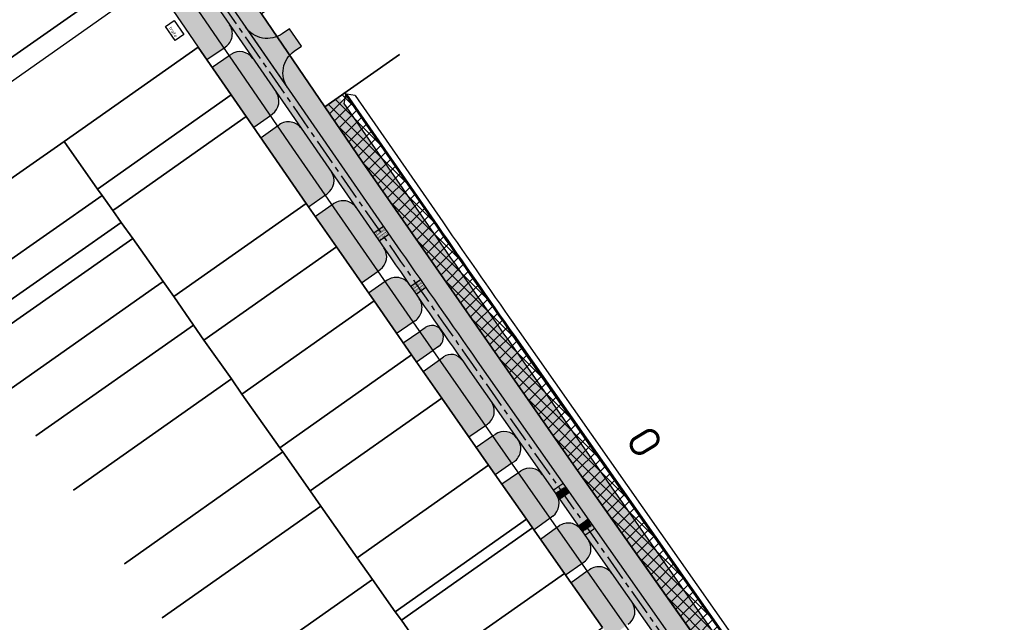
# Model space of a CAD drawing. Header units: metres. Extents: x 149090 to 161988, y 479090 to 487021.
# Tile 3 of 72: x 150505 to 150878, y 484329 to 484557. Entities that reach past the tile are written whole.
import ezdxf
from ezdxf.enums import TextEntityAlignment as Align

# ---------------------------------------------------------------- set-up
doc = ezdxf.new("R2010")
doc.units = ezdxf.units.M
doc.linetypes.add('AM-AS', pattern=[16, 10, -2, 2, -2])
for name, color, linetype, lineweight, true_color in [('B-WE-KG-GRENS_PERCEEL-GV', 1, 'Continuous', 30, 0xff0000), ('IRP-V-verharding-rijbaan', 7, 'Continuous', 0, 0xffb061), ('N-WE-GR-STADSLANDBOUW-A', 7, 'Continuous', 35, 0xffff9e), ('N-WE-KG-GRENS_POLDERWEG-G', 7, 'KG-PERCEEL', 35, 0x0000e6), ('N-WE-RI-VWA_RIOOLPUT-S', 20, 'Continuous', 25, 0xff3f00)]:
    doc.layers.add(name, color=color, linetype=linetype, lineweight=lineweight, true_color=true_color)
for name, color, linetype, lineweight in [('N-WE-AM-AS_WEG-G', 10, 'AM-AS', 30), ('N-WE-KG-GRENS_PERCEEL-G', 150, 'KG-PERCEEL', 35), ('N-WE-VH-KANTVERHARDING-G', 7, 'Continuous', 30), ('N-WE-VH-VERHARDING_ASFALT-A', 252, 'Continuous', 18), ('N-WE-VW-MARKERING_LANGS_STREEP_DOORGETROKKEN_010-G', 7, 'Continuous', 35), ('X-XX-AL-M', 7, 'Continuous', 18), ('X-XX-AL-T25', 7, 'Continuous', 25)]:
    doc.layers.add(name, color=color, linetype=linetype, lineweight=lineweight)
doc.layers.add('N-WE-VW-MARKERING_PIANO_15-G', color=7, linetype='Continuous')
doc.styles.add('NLCS-ISO-M1000-T50', font='NLCS-ISO.ttf')
doc.styles.add('NLCS-ISO-M50-T70', font='NLCS-ISO.ttf')
doc.styles.get("Standard").update_dxf_attribs({"font": 'NLCS-ISO.ttf'})
doc.linetypes.add('KG-PERCEEL', pattern='A,5.5,-2,["P",Standard,S=1.8,R=0,X=-0.5,Y=-0.9],-2,5.5,-2,[5,NLCS.shx,S=0.75,R=0,X=0,Y=0],-2', length=19)

msp = doc.modelspace()

# ---------------------------------------------------------------- hatches: boundary and pattern name
at = {"layer": 'IRP-V-verharding-rijbaan', "transparency": 33554610}
h = msp.add_hatch(color=256, dxfattribs=at)
h.dxf.hatch_style = 1
h.paths.add_polyline_path([(150608.728, 484545.184), (150611.431, 484547.054), (150606.878, 484553.632), (150604.175, 484551.762, -0.4142136), (150590.261, 484554.293), (150606.197, 484531.27, -0.4142136)])
at = {"layer": 'N-WE-GR-STADSLANDBOUW-A', "transparency": 33554559}
h = msp.add_hatch(color=256, dxfattribs=at)
h.dxf.hatch_style = 1
h.paths.add_polyline_path([(150582.13, 484546.421), (150582.635, 484546.764, 0.4169312), (150584.2, 484555.144), (150580.746, 484560.134, -0.0011956), (150567.176, 484579.84), (150561.788, 484576.044), (150549.192, 484594.824), (150542.389, 484590.31), (150543.43, 484588.795), (150551.096, 484577.634), (150572.35, 484546.729), (150575.61, 484541.998)])
h = msp.add_hatch(color=256, dxfattribs=at)
h.dxf.hatch_style = 1
edge = h.paths.add_edge_path()
edge.add_arc((150598.484, 484559.984), 10, 214.68926, 291.51986)
edge.add_line((150602.152, 484550.682), (150596.29, 484559.27))
edge.add_line((150596.29, 484559.27), (150595.58, 484560.31))
edge.add_line((150595.58, 484560.31), (150593.217, 484564.26))
edge.add_line((150593.217, 484564.26), (150588.685, 484571.835))
edge.add_line((150588.685, 484571.835), (150581.445, 484583.965))
edge.add_line((150581.445, 484583.965), (150578.646, 484587.923))
edge.add_line((150578.646, 484587.923), (150570.854, 484582.433))
edge.add_arc((154694.672, 487407.611), 4998.75, 214.414577, 214.689257)
edge.add_line((150584.446, 484562.695), (150590.261, 484554.293))
edge = h.paths.add_edge_path()
edge.add_arc((150614.419, 484536.961), 10, 138.1861, 214.68926)
edge.add_line((150606.197, 484531.27), (150649, 484469.43))
edge.add_arc((157225.978, 489021.721), 7998.75, 214.6892568, 215.0527546)
edge.add_line((150678.013, 484427.796), (150765.795, 484302.675))
edge.add_arc((148308.901, 482578.966), 3001.25, 34.555501, 35.052755, ccw=False)
edge.add_line((150780.662, 484281.288), (150787.742, 484271.008))
edge.add_arc((150761.388, 484252.857), 32, -51.16034, 34.5555, ccw=False)
edge.add_line((150781.456, 484227.932), (150777.047, 484224.382))
edge.add_line((150777.047, 484224.382), (150763.126, 484214.299))
edge.add_line((150763.126, 484214.299), (150767.012, 484209.062))
edge.add_line((150767.012, 484209.062), (150793.68, 484228.85))
edge.add_line((150793.68, 484228.85), (150815.74, 484245.219))
edge.add_line((150815.74, 484245.219), (150714.5, 484388.53))
edge.add_line((150714.5, 484388.53), (150634.575, 484503.18))
edge.add_line((150634.575, 484503.18), (150620.345, 484524.028))
edge.add_line((150620.345, 484524.028), (150606.966, 484543.629))
h = msp.add_hatch(color=256, dxfattribs=at)
h.dxf.hatch_style = 1
h.paths.add_polyline_path([(150599.694, 484520.843), (150600.388, 484521.336, 0.4108376), (150601.85, 484529.644), (150593.022, 484542.399, 0.4115011), (150584.719, 484543.949), (150583.846, 484543.356), (150577.596, 484539.116), (150584.83, 484528.619), (150590.5, 484520.39), (150593.315, 484516.318)])
h = msp.add_hatch(color=256, dxfattribs=at)
h.dxf.hatch_style = 1
edge = h.paths.add_edge_path()
edge.add_line((150714.5, 484388.53), (150815.74, 484245.219))
edge.add_line((150815.74, 484245.219), (150820.409, 484248.435))
edge.add_line((150820.409, 484248.435), (150792.274, 484289.286))
edge.add_arc((148308.901, 482578.966), 3015.35, 34.555501, 35.052755)
edge.add_line((150777.338, 484310.774), (150689.556, 484435.894))
edge.add_arc((157225.978, 489021.721), 7984.65, 214.6892568, 215.0527546, ccw=False)
edge.add_line((150660.594, 484477.455), (150627.438, 484525.357))
edge.add_line((150627.438, 484525.357), (150625.71, 484527.809))
edge.add_line((150625.71, 484527.809), (150620.345, 484524.028))
edge.add_line((150620.345, 484524.028), (150634.575, 484503.18))
edge.add_line((150634.575, 484503.18), (150714.5, 484388.53))
h = msp.add_hatch(color=256, dxfattribs=at)
h.dxf.hatch_style = 1
h.paths.add_polyline_path([(150620.485, 484490.695), (150621.186, 484491.182, 0.413776), (150622.697, 484499.525), (150611.421, 484515.815, 0.4175976), (150603.016, 484517.294), (150602.257, 484516.756), (150596.054, 484512.356), (150613.239, 484487.5), (150614.098, 484486.26)])
h = msp.add_hatch(color=256, dxfattribs=at)
h.dxf.hatch_style = 1
h.paths.add_polyline_path([(150640.426, 484461.868), (150641.188, 484462.41, 0.4102545), (150642.64, 484470.712), (150632.103, 484485.935, 0.4159609), (150623.725, 484487.434), (150622.936, 484486.88), (150616.697, 484482.507), (150624.652, 484471.02), (150634.158, 484457.403)])
h = msp.add_hatch(color=256, dxfattribs=at)
h.dxf.hatch_style = 1
h.paths.add_polyline_path([(150653.793, 484442.543), (150654.521, 484443.049, 0.4147312), (150656.029, 484451.406, -0.0002085), (150652.219, 484456.888, 0.4154373), (150643.848, 484458.38), (150643.052, 484457.822), (150636.883, 484453.5), (150638.95, 484450.538), (150647.51, 484438.19)])
h = msp.add_hatch(color=256, dxfattribs=at)
h.dxf.hatch_style = 1
h.paths.add_polyline_path([(150663.382, 484433.345, 0.9918859), (150658.321, 484440.47), (150656.165, 484438.965), (150649.971, 484434.64), (150653.098, 484430.129), (150655.056, 484427.327), (150661.262, 484431.812)])
h = msp.add_hatch(color=256, dxfattribs=at)
h.dxf.hatch_style = 1
h.paths.add_polyline_path([(150681.076, 484403.376), (150681.847, 484403.9, 0.4183926), (150683.383, 484412.307), (150674.329, 484425.211, -0.0001132), (150672.248, 484428.179, 0.4183062), (150665.227, 484429.364), (150663.663, 484428.235), (150657.52, 484423.8), (150664.541, 484413.749), (150674.781, 484399.092)])
h = msp.add_hatch(color=256, dxfattribs=at)
h.dxf.hatch_style = 1
h.paths.add_polyline_path([(150691.06, 484389.047), (150691.928, 484389.652, 0.4149905), (150693.407, 484398.019), (150693.053, 484398.523, 0.4111921), (150684.746, 484400.025), (150683.871, 484399.424), (150677.57, 484395.1), (150682.31, 484388.316), (150684.842, 484384.709)])
h = msp.add_hatch(color=256, dxfattribs=at)
h.dxf.hatch_style = 1
h.paths.add_polyline_path([(150705.562, 484368.274), (150706.589, 484369.031, 0.4072777), (150707.939, 484377.305), (150702.771, 484384.672, 0.4109034), (150694.469, 484386.176), (150693.588, 484385.573), (150687.272, 484381.247), (150696.673, 484367.853), (150698.972, 484364.578), (150699.511, 484363.81)])
h = msp.add_hatch(color=256, dxfattribs=at)
h.dxf.hatch_style = 1
h.paths.add_polyline_path([(150717.593, 484351.133), (150718.513, 484351.777, 0.4144899), (150719.983, 484360.138), (150717.351, 484363.891, 0.415611), (150708.97, 484365.34), (150708.069, 484364.702), (150701.936, 484360.355), (150711.08, 484347.33), (150711.438, 484346.823)])
h = msp.add_hatch(color=256, dxfattribs=at)
h.dxf.hatch_style = 1
h.paths.add_polyline_path([(150734.242, 484327.412), (150735.178, 484328.074, 0.4130587), (150736.625, 484336.418), (150728.955, 484347.35, 0.4184485), (150720.527, 484348.765), (150719.683, 484348.155), (150713.602, 484343.756), (150725.48, 484326.919), (150728.167, 484323.113)])
at = {"layer": 'N-WE-KG-GRENS_POLDERWEG-G', "true_color": 0xf27172, "transparency": 33554559}
h = msp.add_hatch(dxfattribs=at)
h.set_pattern_fill('ANSI37', color=11)
edge = h.paths.add_edge_path()
edge.add_line((150853.339, 484205.292), (150794.457, 484290.789))
edge.add_arc((148308.901, 482578.966), 3018, 34.555501, 35.052755)
edge.add_line((150779.507, 484312.295), (150691.725, 484437.416))
edge.add_arc((157225.978, 489021.721), 7982, 214.6892568, 215.0527546, ccw=False)
edge.add_line((150662.773, 484478.963), (150627.897, 484529.35))
edge.add_line((150627.897, 484529.35), (150620.345, 484524.028))
edge.add_line((150620.345, 484524.028), (150634.575, 484503.18))
edge.add_line((150634.575, 484503.18), (150714.5, 484388.53))
edge.add_line((150714.5, 484388.53), (150815.74, 484245.219))
edge.add_line((150815.74, 484245.219), (150847.196, 484200.692))
edge.add_line((150847.196, 484200.692), (150853.339, 484205.292))
at = {"layer": 'N-WE-VH-VERHARDING_ASFALT-A', "transparency": 33554585}
h = msp.add_hatch(color=256, dxfattribs=at)
h.dxf.hatch_style = 1
h.paths.add_polyline_path([(150638.855, 484476.181), (150642.556, 484478.741), (150584.446, 484562.695, -0.0023128), (150558.303, 484600.842), (150513.247, 484667.24), (150509.525, 484664.712), (150554.579, 484598.315, 0.0023128), (150580.746, 484560.134)])
h = msp.add_hatch(color=256, dxfattribs=at)
h.dxf.hatch_style = 1
h.paths.add_polyline_path([(150644.548, 484475.863), (150642.556, 484478.741), (150638.856, 484476.181), (150640.847, 484473.303)])
h = msp.add_hatch(color=256, dxfattribs=at)
h.dxf.hatch_style = 1
h.paths.add_polyline_path([(150656.507, 484458.604, -0.0004118), (150649, 484469.43), (150644.548, 484475.863), (150640.847, 484473.303), (150645.3, 484466.869, 0.0004124), (150652.822, 484456.021)])
h = msp.add_hatch(color=256, dxfattribs=at)
h.dxf.hatch_style = 1
h.paths.add_polyline_path([(150652.822, 484456.021), (150656.507, 484458.604, -0.0004118), (150649, 484469.43), (150649, 484469.43, 0.0005211), (150658.504, 484455.729), (150654.819, 484453.147, -0.0001093), (150652.822, 484456.021)])
h = msp.add_hatch(color=256, dxfattribs=at)
h.dxf.hatch_style = 1
h.paths.add_polyline_path([(150750.399, 484316.785), (150754.086, 484319.366), (150678.013, 484427.796, -0.0010649), (150658.504, 484455.729), (150654.819, 484453.147, 0.0010644), (150674.329, 484425.211)])

# ---------------------------------------------------------------- linework, layer by layer
at = {"layer": 'B-WE-KG-GRENS_PERCEEL-GV', "flags": 128}
for points in [[(150298.207, 484705.27), (150355.94, 484745.955), (150410.862, 484784.554), (150423.288, 484765.878), (150435.942, 484747.196), (150448.473, 484728.512), (150461.002, 484709.918), (150473.646, 484691.216), (150486.27, 484672.615), (150498.923, 484653.999), (150511.603, 484635.397), (150524.282, 484616.76), (150536.969, 484598.202), (150543.43, 484588.795), (150551.096, 484577.634), (150549.541, 484576.538), (150499.934, 484541.574), (150443.943, 484502.126), (150439.691, 484508.168), (150436.688, 484506.054)], [(150783.074, 484177.766), (150763.083, 484206.147), (150793.68, 484228.85), (150815.74, 484245.219), (150714.5, 484388.53), (150634.575, 484503.18), (150620.345, 484524.028), (150596.29, 484559.27), (150595.58, 484560.31), (150593.217, 484564.26), (150588.685, 484571.835), (150581.445, 484583.965), (150578.646, 484587.923)], [(150624.363, 484579.102), (150596.29, 484559.27), (150620.345, 484524.028), (150648.574, 484543.919)], [(150772.779, 484170.681), (150746.106, 484208.783), (150777.05, 484230.56), (150782.94, 484236.35), (150787.27, 484244.47), (150788.434, 484250.398), (150748.897, 484306.531), (150701.778, 484373.665), (150654.888, 484440.96), (150608.228, 484508.415), (150561.788, 484576.044), (150561.147, 484575.593), (150555.319, 484571.485), (150553.773, 484570.396)], [(150468.19, 484473.752), (150521.519, 484510.9), (150572.35, 484546.729), (150584.83, 484528.619), (150590.5, 484520.39), (150613.239, 484487.5), (150624.652, 484471.02), (150638.95, 484450.538), (150653.098, 484430.129), (150664.541, 484413.749), (150682.31, 484388.316), (150696.673, 484367.853), (150698.972, 484364.578), (150711.08, 484347.33), (150725.48, 484326.919)], [(150648.574, 484543.919), (150620.345, 484524.028)], [(150648.574, 484543.919), (150620.345, 484524.028)], [(150476.439, 484448.87), (150535.968, 484490.495), (150534.23, 484492.95), (150521.519, 484510.9), (150468.19, 484473.752)], [(150483.603, 484438.563), (150543.189, 484480.296), (150540.008, 484484.788), (150535.968, 484490.495), (150476.439, 484448.87)], [(150487.88, 484432.412), (150547.523, 484474.175), (150543.189, 484480.296), (150483.603, 484438.563)], [(150499.376, 484415.874), (150555.843, 484455.584), (150559.077, 484457.857), (150547.523, 484474.175), (150487.88, 484432.412)], [(150510.788, 484399.456), (150570.551, 484441.439), (150563.101, 484452.175), (150559.077, 484457.857), (150555.843, 484455.584), (150499.376, 484415.874)], [(150525.093, 484378.877), (150584.882, 484420.997), (150574.521, 484435.718), (150570.551, 484441.439), (150510.788, 484399.456)], [(150544.464, 484351.011), (150604.351, 484393.347), (150603.23, 484394.941), (150588.917, 484415.265), (150584.882, 484420.997), (150525.093, 484378.877)], [(150558.681, 484330.559), (150618.76, 484372.87), (150614.713, 484378.605), (150604.351, 484393.347), (150544.464, 484351.011)], [(150578.088, 484302.641), (150638.35, 484345.081), (150632.591, 484353.272), (150618.76, 484372.87), (150558.681, 484330.559)], [(150592.358, 484282.112), (150652.761, 484324.652), (150649.269, 484329.578), (150646.96, 484332.833), (150638.35, 484345.081), (150578.088, 484302.641)]]:
    msp.add_lwpolyline(points, dxfattribs=at)
for points in [[(150485.535, 484562.011), (150499.934, 484541.574), (150549.541, 484576.538), (150551.096, 484577.634), (150543.43, 484588.795), (150536.969, 484598.202)], [(150521.519, 484510.9), (150534.23, 484492.95), (150584.83, 484528.619), (150572.35, 484546.729)], [(150584.83, 484528.619), (150534.23, 484492.95), (150535.968, 484490.495), (150540.008, 484484.788), (150542.01, 484486.2), (150590.5, 484520.39)], [(150590.5, 484520.39), (150542.01, 484486.2), (150540.008, 484484.788), (150543.189, 484480.296), (150547.523, 484474.175), (150559.077, 484457.857), (150563.101, 484452.175), (150613.239, 484487.5)], [(150613.239, 484487.5), (150563.101, 484452.175), (150570.551, 484441.439), (150574.521, 484435.718), (150624.652, 484471.02)], [(150624.652, 484471.02), (150574.521, 484435.718), (150584.882, 484420.997), (150588.917, 484415.265), (150638.95, 484450.538)], [(150638.95, 484450.538), (150588.917, 484415.265), (150603.23, 484394.941), (150653.098, 484430.129)], [(150653.098, 484430.129), (150603.23, 484394.941), (150604.351, 484393.347), (150614.713, 484378.605), (150664.541, 484413.749)], [(150664.541, 484413.749), (150614.713, 484378.605), (150618.76, 484372.87), (150632.591, 484353.272), (150682.31, 484388.316)], [(150682.31, 484388.316), (150632.591, 484353.272), (150638.35, 484345.081), (150646.96, 484332.833), (150696.673, 484367.853)], [(150696.673, 484367.853), (150646.96, 484332.833), (150649.269, 484329.578), (150698.972, 484364.578)], [(150698.972, 484364.578), (150649.269, 484329.578), (150652.761, 484324.652), (150661.399, 484312.47), (150711.08, 484347.33)], [(150711.08, 484347.33), (150661.399, 484312.47), (150670.05, 484300.161), (150675.8, 484291.979), (150725.48, 484326.919)]]:
    msp.add_lwpolyline(points, close=True, dxfattribs=at)
at = {"layer": 'B-WE-KG-GRENS_PERCEEL-GV'}
for points in [[(150553.773, 484570.396), (150445.163, 484493.863)], [(150620.345, 484524.028), (150634.575, 484503.18), (150714.5, 484388.53), (150815.74, 484245.219), (150837.118, 484214.957)], [(150620.345, 484524.028), (150634.575, 484503.18), (150714.5, 484388.53), (150837.118, 484214.957)]]:
    msp.add_lwpolyline(points, dxfattribs=at)
at = {"layer": 'N-WE-AM-AS_WEG-G', "flags": 128}
msp.add_lwpolyline([(150305.14, 484975.95, 0.0008773), (150351.373, 484905.657), (150393.754, 484841.468, 0.0031614), (150499.274, 484683.826), (150556.441, 484599.578, 0.0023128), (150582.596, 484561.415), (150647.15, 484468.149, 0.0015861), (150676.171, 484426.504), (150763.953, 484301.383, -0.0021697), (150778.809, 484280.012), (150784.366, 484271.943)], format="xyb", dxfattribs=at)
at = {"layer": 'N-WE-KG-GRENS_PERCEEL-G', "flags": 128}
msp.add_lwpolyline([(150627.897, 484529.35), (150662.773, 484478.963, 0.0015861), (150691.725, 484437.416), (150779.507, 484312.295, -0.0021697), (150794.457, 484290.789), (150853.339, 484205.292)], format="xyb", dxfattribs=at)
at = {"layer": 'N-WE-VH-KANTVERHARDING-G'}
for p, q in [((150551.096, 484577.634), (150572.35, 484546.729)), ((150593.375, 484516.361), (150599.694, 484520.843)), ((150599.516, 484520.717), (150600.388, 484521.336)), ((150596.159, 484512.43), (150602.421, 484516.872)), ((150602.257, 484516.756), (150603.016, 484517.294)), ((150614.098, 484486.26), (150620.485, 484490.695)), ((150620.357, 484490.606), (150621.186, 484491.182)), ((150623.063, 484486.969), (150616.697, 484482.507)), ((150623.725, 484487.434), (150622.936, 484486.88)), ((150642.556, 484478.741), (150638.856, 484476.181)), ((150638.856, 484476.181), (150640.847, 484473.303)), ((150640.847, 484473.303), (150644.548, 484475.863)), ((150634.158, 484457.403), (150640.426, 484461.868)), ((150640.307, 484461.783), (150641.188, 484462.41)), ((150643.848, 484458.38), (150643.052, 484457.822)), ((150656.507, 484458.604), (150652.822, 484456.021)), ((150643.168, 484457.903), (150636.883, 484453.5)), ((150652.822, 484456.021), (150654.83, 484453.155)), ((150654.83, 484453.155), (150658.504, 484455.729)), ((150653.793, 484442.543), (150647.329, 484438.064)), ((150654.521, 484443.049), (150653.71, 484442.486)), ((150656.165, 484438.965), (150658.321, 484440.47)), ((150649.971, 484434.64), (150656.241, 484439.018)), ((150663.382, 484433.345), (150661.194, 484431.763)), ((150661.262, 484431.812), (150655.056, 484427.327)), ((150657.52, 484423.8), (150663.724, 484428.279)), ((150663.663, 484428.235), (150665.227, 484429.364)), ((150674.781, 484399.092), (150681.076, 484403.376)), ((150681.091, 484403.386), (150681.847, 484403.9)), ((150677.587, 484395.111), (150683.843, 484399.405)), ((150683.871, 484399.424), (150684.746, 484400.025)), ((150691.06, 484389.047), (150684.842, 484384.709)), ((150691.928, 484389.652), (150691.121, 484389.089)), ((150687.272, 484381.247), (150693.588, 484385.573)), ((150693.588, 484385.573), (150694.469, 484386.176)), ((150707.625, 484379.452), (150708.446, 484380.023)), ((150708.446, 484380.023), (150709.267, 484380.594)), ((150709.267, 484380.594), (150710.088, 484381.165)), ((150710.088, 484381.165), (150710.518, 484381.464)), ((150710.893, 484379.898), (150710.79, 484379.826)), ((150710.79, 484379.826), (150712.161, 484377.856)), ((150710.893, 484379.898), (150712.263, 484377.927)), ((150706.804, 484378.881), (150707.625, 484379.452)), ((150708.02, 484377.9), (150707.917, 484377.828)), ((150709.287, 484375.858), (150707.917, 484377.828)), ((150709.39, 484375.929), (150708.02, 484377.9)), ((150708.43, 484378.185), (150708.327, 484378.114)), ((150708.327, 484378.114), (150709.698, 484376.143)), ((150708.43, 484378.185), (150709.8, 484376.215)), ((150708.614, 484376.607), (150708.511, 484376.536)), ((150709.082, 484375.715), (150708.511, 484376.536)), ((150709.185, 484375.786), (150708.614, 484376.607)), ((150708.841, 484378.47), (150708.738, 484378.399)), ((150710.108, 484376.429), (150708.738, 484378.399)), ((150710.211, 484376.5), (150708.841, 484378.47)), ((150709.024, 484376.893), (150708.922, 484376.822)), ((150708.922, 484376.822), (150709.492, 484376.001)), ((150709.024, 484376.893), (150709.595, 484376.072)), ((150709.966, 484376.086), (150709.145, 484375.515)), ((150709.251, 484378.756), (150709.148, 484378.685)), ((150709.148, 484378.685), (150710.519, 484376.714)), ((150709.251, 484378.756), (150710.621, 484376.786)), ((150709.435, 484377.178), (150709.332, 484377.107)), ((150709.903, 484376.286), (150709.332, 484377.107)), ((150710.006, 484376.357), (150709.435, 484377.178)), ((150709.662, 484379.041), (150709.559, 484378.97)), ((150710.929, 484377), (150709.559, 484378.97)), ((150709.698, 484376.143), (150709.595, 484376.072)), ((150711.032, 484377.071), (150709.662, 484379.041)), ((150709.845, 484377.464), (150709.742, 484377.392)), ((150709.742, 484377.392), (150710.313, 484376.571)), ((150709.852, 484376.25), (150709.8, 484376.215)), ((150709.845, 484377.464), (150710.416, 484376.643)), ((150709.903, 484376.286), (150709.852, 484376.25)), ((150710.787, 484376.657), (150709.966, 484376.086)), ((150710.072, 484379.327), (150709.969, 484379.256)), ((150709.969, 484379.256), (150711.34, 484377.285)), ((150710.108, 484376.429), (150710.006, 484376.357)), ((150710.844, 484376.575), (150710.023, 484376.004)), ((150710.072, 484379.327), (150711.442, 484377.357)), ((150710.256, 484377.749), (150710.153, 484377.678)), ((150710.724, 484376.857), (150710.153, 484377.678)), ((150710.313, 484376.571), (150710.211, 484376.5)), ((150710.827, 484376.928), (150710.256, 484377.749)), ((150710.482, 484379.612), (150710.38, 484379.541)), ((150711.75, 484377.571), (150710.38, 484379.541)), ((150710.519, 484376.714), (150710.416, 484376.643)), ((150711.853, 484377.642), (150710.482, 484379.612)), ((150710.666, 484378.035), (150710.563, 484377.963)), ((150710.563, 484377.963), (150711.134, 484377.142)), ((150710.673, 484376.821), (150710.621, 484376.786)), ((150710.666, 484378.035), (150711.237, 484377.214)), ((150710.724, 484376.857), (150710.673, 484376.821)), ((150711.608, 484377.228), (150710.787, 484376.657)), ((150710.929, 484377), (150710.827, 484376.928)), ((150711.665, 484377.146), (150710.844, 484376.575)), ((150711.077, 484378.32), (150710.974, 484378.249)), ((150711.545, 484377.428), (150710.974, 484378.249)), ((150711.134, 484377.142), (150711.032, 484377.071)), ((150711.648, 484377.499), (150711.077, 484378.32)), ((150712.93, 484378.027), (150711.083, 484376.741)), ((150711.34, 484377.285), (150711.237, 484377.214)), ((150711.487, 484378.606), (150711.384, 484378.534)), ((150711.384, 484378.534), (150711.955, 484377.713)), ((150711.494, 484377.392), (150711.442, 484377.357)), ((150711.487, 484378.606), (150712.058, 484377.785)), ((150711.545, 484377.428), (150711.494, 484377.392)), ((150712.429, 484377.799), (150711.608, 484377.228)), ((150711.75, 484377.571), (150711.648, 484377.499)), ((150712.486, 484377.717), (150711.665, 484377.146)), ((150711.898, 484378.891), (150711.795, 484378.82)), ((150712.366, 484377.999), (150711.795, 484378.82)), ((150711.955, 484377.713), (150711.853, 484377.642)), ((150712.469, 484378.07), (150711.898, 484378.891)), ((150712.161, 484377.856), (150712.058, 484377.785)), ((150712.315, 484377.963), (150712.263, 484377.927)), ((150712.366, 484377.999), (150712.315, 484377.963)), ((150712.873, 484378.108), (150712.429, 484377.799)), ((150712.469, 484378.07), (150712.757, 484378.273)), ((150709.082, 484375.715), (150709.031, 484375.679)), ((150709.287, 484375.858), (150709.185, 484375.786)), ((150710.023, 484376.004), (150709.202, 484375.433)), ((150709.492, 484376.001), (150709.39, 484375.929)), ((150706.589, 484369.031), (150705.562, 484368.274)), ((150705.562, 484368.274), (150699.511, 484363.81)), ((150717.188, 484365.864), (150716.369, 484365.29)), ((150717.245, 484365.782), (150716.426, 484365.208)), ((150716.592, 484365.08), (150716.541, 484365.045)), ((150716.592, 484365.08), (150717.165, 484364.261)), ((150716.797, 484365.224), (150716.694, 484365.152)), ((150716.694, 484365.152), (150717.268, 484364.333)), ((150716.797, 484365.224), (150718.173, 484363.258)), ((150717.001, 484365.367), (150716.899, 484365.295)), ((150716.899, 484365.295), (150718.275, 484363.329)), ((150717.575, 484364.548), (150717.001, 484365.367)), ((150717.206, 484365.511), (150717.104, 484365.439)), ((150717.677, 484364.62), (150717.104, 484365.439)), ((150718.007, 484366.437), (150717.188, 484365.864)), ((150718.582, 484363.544), (150717.206, 484365.511)), ((150718.065, 484366.355), (150717.245, 484365.782)), ((150717.36, 484365.618), (150717.309, 484365.582)), ((150718.685, 484363.616), (150717.309, 484365.582)), ((150717.411, 484365.654), (150717.36, 484365.618)), ((150717.411, 484365.654), (150717.985, 484364.835)), ((150717.616, 484365.797), (150717.514, 484365.726)), ((150717.514, 484365.726), (150718.087, 484364.906)), ((150717.616, 484365.797), (150718.992, 484363.831)), ((150717.821, 484365.941), (150717.718, 484365.869)), ((150717.718, 484365.869), (150719.095, 484363.903)), ((150718.394, 484365.121), (150717.821, 484365.941)), ((150718.026, 484366.084), (150717.923, 484366.012)), ((150718.497, 484365.193), (150717.923, 484366.012)), ((150718.087, 484364.906), (150717.985, 484364.835)), ((150718.826, 484367.011), (150718.007, 484366.437)), ((150719.402, 484364.118), (150718.026, 484366.084)), ((150718.884, 484366.929), (150718.065, 484366.355)), ((150718.179, 484366.191), (150718.128, 484366.156)), ((150719.504, 484364.189), (150718.128, 484366.156)), ((150718.23, 484366.227), (150718.179, 484366.191)), ((150718.23, 484366.227), (150718.804, 484365.408)), ((150718.435, 484366.371), (150718.333, 484366.299)), ((150718.333, 484366.299), (150718.906, 484365.48)), ((150718.497, 484365.193), (150718.394, 484365.121)), ((150718.435, 484366.371), (150719.811, 484364.404)), ((150718.64, 484366.514), (150718.538, 484366.442)), ((150718.538, 484366.442), (150719.914, 484364.476)), ((150719.213, 484365.695), (150718.64, 484366.514)), ((150718.845, 484366.657), (150718.742, 484366.586)), ((150719.316, 484365.766), (150718.742, 484366.586)), ((150718.906, 484365.48), (150718.804, 484365.408)), ((150719.646, 484367.584), (150718.826, 484367.011)), ((150720.221, 484364.691), (150718.845, 484366.657)), ((150719.703, 484367.502), (150718.884, 484366.929)), ((150718.998, 484366.765), (150718.947, 484366.729)), ((150720.323, 484364.763), (150718.947, 484366.729)), ((150719.05, 484366.801), (150718.998, 484366.765)), ((150719.05, 484366.801), (150719.623, 484365.981)), ((150719.254, 484366.944), (150719.152, 484366.872)), ((150719.152, 484366.872), (150719.725, 484366.053)), ((150719.316, 484365.766), (150719.213, 484365.695)), ((150719.254, 484366.944), (150720.631, 484364.978)), ((150719.459, 484367.087), (150719.357, 484367.016)), ((150719.357, 484367.016), (150720.733, 484365.049)), ((150720.033, 484366.268), (150719.459, 484367.087)), ((150719.664, 484367.231), (150719.562, 484367.159)), ((150720.135, 484366.34), (150719.562, 484367.159)), ((150719.725, 484366.053), (150719.623, 484365.981)), ((150720.055, 484367.871), (150719.646, 484367.584)), ((150721.04, 484365.264), (150719.664, 484367.231)), ((150720.113, 484367.789), (150719.703, 484367.502)), ((150719.818, 484367.338), (150719.767, 484367.302)), ((150721.143, 484365.336), (150719.767, 484367.302)), ((150719.869, 484367.374), (150719.818, 484367.338)), ((150719.869, 484367.374), (150720.442, 484366.555)), ((150719.971, 484367.446), (150720.227, 484367.625)), ((150719.971, 484367.446), (150720.545, 484366.626)), ((150720.135, 484366.34), (150720.033, 484366.268)), ((150720.545, 484366.626), (150720.442, 484366.555)), ((150720.733, 484365.049), (150720.631, 484364.978)), ((150721.143, 484365.336), (150721.04, 484365.264)), ((150717.268, 484364.333), (150717.165, 484364.261)), ((150717.677, 484364.62), (150717.575, 484364.548)), ((150718.275, 484363.329), (150718.173, 484363.258)), ((150718.685, 484363.616), (150718.582, 484363.544)), ((150718.777, 484361.849), (150719.596, 484362.423)), ((150719.095, 484363.903), (150718.992, 484363.831)), ((150719.504, 484364.189), (150719.402, 484364.118)), ((150719.596, 484362.423), (150720.415, 484362.996)), ((150719.914, 484364.476), (150719.811, 484364.404)), ((150720.323, 484364.763), (150720.221, 484364.691)), ((150720.415, 484362.996), (150721.235, 484363.57)), ((150721.235, 484363.57), (150722.054, 484364.143)), ((150722.054, 484364.143), (150722.468, 484364.433)), ((150711.438, 484346.823), (150717.593, 484351.133)), ((150717.593, 484351.133), (150718.513, 484351.777)), ((150719.683, 484348.155), (150713.628, 484343.775)), ((150720.527, 484348.765), (150719.683, 484348.155))]:
    msp.add_line(p, q, dxfattribs=at)
at = {"layer": 'N-WE-VH-KANTVERHARDING-G', "flags": 128}
for points in [[(150303.552, 484974.268, 0.0008717), (150349.496, 484904.417), (150391.877, 484840.228, 0.0031614), (150497.412, 484682.563), (150554.579, 484598.315, 0.0023128), (150580.746, 484560.134), (150645.3, 484466.869, 0.0015861), (150674.329, 484425.211), (150762.111, 484300.091, -0.0021697), (150776.956, 484278.736), (150782.513, 484270.667)], [(150311.878, 484969.775, 0.0007849), (150353.251, 484906.897), (150395.632, 484842.708, 0.0031614), (150501.136, 484685.09), (150558.303, 484600.842, 0.0023128), (150584.446, 484562.695), (150649, 484469.43, 0.0015861), (150678.013, 484427.796), (150765.795, 484302.675, -0.0021697), (150780.662, 484281.288), (150786.219, 484273.219)], [(150353.251, 484906.897), (150395.632, 484842.708, 0.0031614), (150501.136, 484685.09), (150558.303, 484600.842, 0.0023128), (150584.446, 484562.695), (150649, 484469.43, 0.0015861), (150678.013, 484427.796), (150765.795, 484302.675, -0.0021697), (150780.662, 484281.288), (150787.742, 484271.008)], [(150627.438, 484525.357), (150660.594, 484477.455, 0.0015861), (150689.556, 484435.894), (150777.338, 484310.774, -0.0021697), (150792.274, 484289.286), (150849.966, 484205.518)], [(150628.138, 484528.563), (150662.567, 484478.82, 0.0015861), (150691.52, 484437.272), (150779.302, 484312.152, -0.0021697), (150794.251, 484290.647), (150853.133, 484205.151)], [(150628.546, 484528.851), (150662.978, 484479.105, 0.0015861), (150691.93, 484437.56), (150779.712, 484312.439, -0.0021697), (150794.663, 484290.931), (150853.545, 484205.434)], [(150631.77, 484528.41), (150664.952, 484480.471, 0.0015861), (150693.894, 484438.938), (150781.676, 484313.817, -0.0021697), (150796.639, 484292.292), (150854.208, 484208.703)]]:
    msp.add_lwpolyline(points, format="xyb", dxfattribs=at)
msp.add_lwpolyline([(150563.181, 484556.722), (150566.839, 484551.445), (150563.558, 484549.181), (150559.901, 484554.458)], close=True, dxfattribs=at)
at = {"layer": 'N-WE-VH-KANTVERHARDING-G'}
msp.add_lwpolyline([(150608.728, 484545.184), (150611.431, 484547.054), (150606.878, 484553.632), (150604.175, 484551.762, -0.4142136), (150590.261, 484554.293), (150606.197, 484531.27, -0.4142136), (150608.728, 484545.184)], format="xyb", close=True, dxfattribs=at)
at = {"layer": 'N-WE-VH-KANTVERHARDING-G', "flags": 128}
for points in [[(150575.61, 484541.998), (150582.13, 484546.421)], [(150581.854, 484546.234), (150582.635, 484546.764)], [(150583.846, 484543.356), (150584.719, 484543.949)], [(150577.596, 484539.116), (150584.111, 484543.536)], [(150631.77, 484528.41), (150628.546, 484528.851), (150628.138, 484528.563), (150627.438, 484525.357)], [(150708.069, 484364.702), (150708.97, 484365.34)], [(150701.936, 484360.355), (150708.069, 484364.702)]]:
    msp.add_lwpolyline(points, dxfattribs=at)
at = {"layer": 'N-WE-VH-KANTVERHARDING-G'}
for centre, radius, start, end in [((150579.266, 484551.729), 6, 304.15779, 34.68926), ((150588.088, 484538.984), 6, 34.68926, 124.15814), ((150596.916, 484526.229), 6, 305.35044, 34.68926), ((150606.488, 484512.401), 6, 34.68926, 125.35077), ((150617.763, 484496.11), 6, 304.77486, 34.68926), ((150627.169, 484482.521), 6, 34.68926, 125.03085), ((150637.706, 484467.297), 6, 305.46482, 34.68926), ((150647.291, 484453.466), 6, 34.7762, 125.01549), ((150651.104, 484447.98), 6, 304.72275, 34.82399), ((150660.823, 484436.887), 4.37, 305.8577, 124.92411), ((150668.153, 484425.31), 5, 35.0268, 125.82624), ((150678.471, 484408.861), 6, 304.23645, 35.05275), ((150688.141, 484395.077), 6, 35.05275, 124.46106), ((150688.495, 484394.573), 6, 304.90112, 35.05275), ((150697.859, 484381.226), 6, 35.05275, 124.40446), ((150703.027, 484373.86), 6, 306.41287, 35.05275), ((150712.439, 484360.445), 6, 35.05275, 125.32599), ((150715.072, 484356.692), 6, 304.99869, 35.05275), ((150724.044, 484343.904), 6, 35.05275, 125.87995), ((150731.713, 484332.972), 6, 305.27876, 35.05275)]:
    msp.add_arc(centre, radius, start, end, dxfattribs=at)
at = {"layer": 'N-WE-VW-MARKERING_LANGS_STREEP_DOORGETROKKEN_010-G', "const_width": 0.1, "flags": 128}
for points in [[(150640.491, 484477.069), (150641.117, 484476.165)], [(150641.215, 484476.901), (150641.528, 484476.449)], [(150641.313, 484477.638), (150641.939, 484476.733)], [(150642.037, 484477.47), (150642.35, 484477.018)], [(150642.136, 484478.207), (150642.761, 484477.302)], [(150639.57, 484475.764), (150639.883, 484475.311)], [(150639.668, 484476.5), (150640.294, 484475.596)], [(150640.393, 484476.332), (150640.705, 484475.88)], [(150640.708, 484474.119), (150640.395, 484474.571)], [(150641.432, 484473.951), (150640.806, 484474.855)], [(150641.53, 484474.688), (150641.217, 484475.14)], [(150642.254, 484474.52), (150641.629, 484475.424)], [(150642.353, 484475.256), (150642.04, 484475.709)], [(150643.077, 484475.089), (150642.451, 484475.993)], [(150643.175, 484475.825), (150642.862, 484476.278)], [(150643.899, 484475.657), (150643.273, 484476.562)], [(150656.089, 484458.067), (150656.721, 484457.166)], [(150653.539, 484455.608), (150653.854, 484455.157)], [(150653.632, 484456.345), (150654.264, 484455.444)], [(150654.358, 484456.182), (150654.673, 484455.731)], [(150654.687, 484453.97), (150654.371, 484454.42)], [(150654.451, 484456.919), (150655.083, 484456.018)], [(150655.412, 484453.806), (150654.78, 484454.707)], [(150655.176, 484456.755), (150655.492, 484456.305)], [(150655.506, 484454.544), (150655.19, 484454.994)], [(150655.27, 484457.493), (150655.902, 484456.592)], [(150656.231, 484454.38), (150655.599, 484455.281)], [(150655.995, 484457.329), (150656.311, 484456.879)], [(150656.324, 484455.118), (150656.009, 484455.568)], [(150657.05, 484454.954), (150656.418, 484455.855)], [(150657.143, 484455.692), (150656.828, 484456.142)], [(150657.868, 484455.528), (150657.237, 484456.429)]]:
    msp.add_lwpolyline(points, dxfattribs=at)
at = {"layer": 'N-WE-VW-MARKERING_PIANO_15-G', "const_width": 0.15, "flags": 128}
for points in [[(150643.295, 484477.672), (150639.595, 484475.112)], [(150643.808, 484476.932), (150640.107, 484474.372)], [(150657.248, 484457.536), (150653.568, 484454.956)], [(150657.762, 484456.797), (150654.084, 484454.219)]]:
    msp.add_lwpolyline(points, dxfattribs=at)

# ---------------------------------------------------------------- texts
at = {"layer": 'N-WE-RI-VWA_RIOOLPUT-S', "insert": (150743.976, 484404.451), "char_height": 12, "attachment_point": 1, "rotation": 301.29409, "style": 'NLCS-ISO-M1000-T50'}
msp.add_mtext_dynamic_manual_height_columns('O', width=5.97573, gutter_width=25, heights=[0], dxfattribs=at)
at = {"layer": 'X-XX-AL-M', "color": 1, "true_color": 0xff0000, "style": 'NLCS-ISO-M1000-T50'}
msp.add_text('Speciale pacht RVB', height=25, rotation=305.4595, dxfattribs=at).set_placement((150945.51, 484588.328), align=Align.MIDDLE_CENTER)
at = {"layer": 'X-XX-AL-T25', "style": 'NLCS-ISO-M50-T70'}
msp.add_text('trafo', height=1.25, rotation=302.81265, dxfattribs=at).set_placement((150561.122, 484553.944))

doc.saveas('drawing.dxf')
